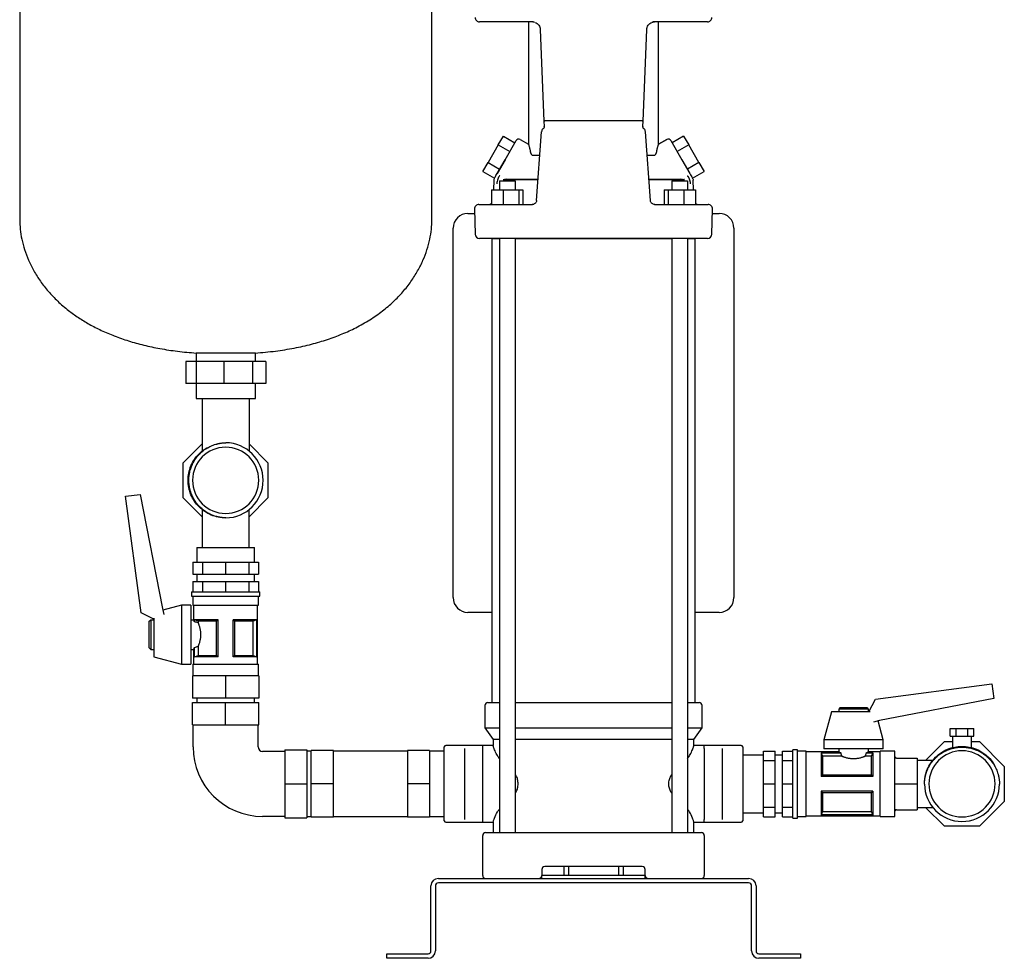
# Model space of a CAD drawing. Header units: millimetres. Extents: x 16 to 1880, y 11 to 1176.
# Tile 5 of 6: x 1213 to 1880, y 11 to 646. Entities that reach past the tile are written whole.
import ezdxf

# ---------------------------------------------------------------- set-up
doc = ezdxf.new("R2010")
doc.units = ezdxf.units.MM

msp = doc.modelspace()

# ---------------------------------------------------------------- linework, layer by layer
at = {"color": 7, "linetype": 'Continuous', "lineweight": 25}
for p, q in [((1213.41, 666.24), (1213.41, 511.24)), ((1492.41, 511.24), (1492.41, 666.24)), ((1561.04, 644.94), (1524.65, 644.94)), ((1557.8, 644.94), (1557.8, 562.2)), ((1561.04, 644.94), (1561.38, 644.94)), ((1565.74, 639.95), (1568.26, 577.93)), ((1635.32, 577.92), (1637.85, 639.95)), ((1642.56, 644.94), (1642.21, 644.94)), ((1642.21, 644.94), (1642.56, 644.94)), ((1678.94, 644.94), (1642.56, 644.94)), ((1645.8, 562.2), (1645.8, 644.94)), ((1568.26, 577.93), (1568.33, 574.23)), ((1568.33, 573.89), (1568.38, 574.23)), ((1635.26, 574.25), (1635.21, 573.89)), ((1635.26, 574.25), (1635.33, 577.97)), ((1537.37, 561.76), (1540.84, 567.76)), ((1540.84, 567.76), (1548.63, 563.26)), ((1563.27, 524.24), (1566.65, 570.65)), ((1640.32, 524.22), (1636.94, 570.65)), ((1662.76, 567.76), (1654.96, 563.26)), ((1662.76, 567.76), (1666.22, 561.76)), ((1537.37, 561.76), (1530.44, 549.76)), ((1537.37, 561.76), (1545.17, 557.26)), ((1541.94, 551.67), (1549.46, 564.7)), ((1552.19, 565.44), (1557.8, 562.2)), ((1645.8, 562.2), (1651.4, 565.44)), ((1651.4, 565.44), (1645.8, 562.2)), ((1654.13, 564.7), (1661.66, 551.67)), ((1666.22, 561.76), (1658.43, 557.26)), ((1673.15, 549.76), (1666.22, 561.76)), ((1565.34, 554.52), (1560.83, 554.52)), ((1642.76, 554.52), (1638.11, 554.52)), ((1526.98, 543.76), (1530.44, 549.76)), ((1530.44, 549.76), (1538.24, 545.26)), ((1541.94, 551.67), (1536.59, 542.41)), ((1536.59, 542.41), (1541.94, 551.67)), ((1661.66, 551.67), (1667, 542.41)), ((1673.15, 549.76), (1665.36, 545.26)), ((1673.15, 549.76), (1676.61, 543.76)), ((1526.98, 543.76), (1534.77, 539.26)), ((1668.82, 539.26), (1676.61, 543.76)), ((1534.28, 537.93), (1534.11, 531.44)), ((1538.08, 537.44), (1538.08, 531.44)), ((1538.08, 537.44), (1548.84, 537.44)), ((1540.66, 538.44), (1564.26, 538.44)), ((1543.06, 538.54), (1542.26, 538.44)), ((1542.26, 538.44), (1543.06, 538.54)), ((1542.26, 538.44), (1542.36, 538.52)), ((1564.26, 538.44), (1542.26, 538.44)), ((1548.84, 537.44), (1548.84, 531.44)), ((1639.29, 538.44), (1662.93, 538.44)), ((1661.33, 538.44), (1639.29, 538.44)), ((1654.75, 537.44), (1654.75, 531.44)), ((1654.75, 537.44), (1665.51, 537.44)), ((1661.33, 538.44), (1660.53, 538.54)), ((1661.23, 538.52), (1661.33, 538.44)), ((1662.94, 538.54), (1662.93, 538.44)), ((1662.93, 538.44), (1662.94, 538.54)), ((1663.28, 538.38), (1662.93, 538.44)), ((1662.93, 538.44), (1663.28, 538.38)), ((1665.51, 537.44), (1665.51, 531.44)), ((1669.48, 531.44), (1669.31, 537.93)), ((1532.86, 531.44), (1532.86, 521.44)), ((1532.86, 531.44), (1540.62, 531.44)), ((1540.62, 531.44), (1540.62, 521.44)), ((1540.62, 531.44), (1551.22, 531.44)), ((1551.22, 531.44), (1551.22, 521.44)), ((1551.22, 531.44), (1554.06, 531.44)), ((1554.06, 531.44), (1554.06, 521.44)), ((1649.54, 531.44), (1649.54, 521.44)), ((1649.54, 531.44), (1652.38, 531.44)), ((1652.38, 531.44), (1652.38, 521.44)), ((1652.38, 531.44), (1662.97, 531.44)), ((1662.97, 531.44), (1662.97, 521.44)), ((1662.97, 531.44), (1670.73, 531.44)), ((1670.73, 531.44), (1670.73, 521.44)), ((1524.27, 521.44), (1531.26, 521.44)), ((1531.26, 521.44), (1547.37, 521.44)), ((1557.48, 521.44), (1560.6, 521.44)), ((1560.28, 521.44), (1560.19, 521.44)), ((1560.28, 521.44), (1561.33, 521.62)), ((1560.83, 521.42), (1560.6, 521.44)), ((1643, 521.44), (1642.73, 521.4)), ((1643, 521.44), (1646.11, 521.44)), ((1643.24, 521.44), (1649.54, 521.44)), ((1656.22, 521.44), (1672.33, 521.44)), ((1670.73, 521.44), (1672.86, 521.44)), ((1670.73, 521.44), (1672.86, 521.44)), ((1670.73, 521.44), (1672.86, 521.44)), ((1672.33, 521.44), (1679.32, 521.44)), ((1516.8, 515.44), (1521.35, 515.44)), ((1521.27, 518.36), (1521.72, 501.36)), ((1681.87, 501.36), (1682.32, 518.36)), ((1682.24, 515.44), (1686.8, 515.44)), ((1506.8, 255.44), (1506.8, 505.44)), ((1696.8, 505.44), (1696.8, 255.44)), ((1531.69, 498.44), (1524.72, 498.44)), ((1543.46, 498.44), (1531.69, 498.44)), ((1533.05, 498.44), (1533.05, 184.44)), ((1533.05, 498.44), (1538.08, 498.44)), ((1538.08, 498.44), (1538.08, 96.44)), ((1547.28, 498.44), (1543.46, 498.44)), ((1548.84, 498.44), (1601.8, 498.44)), ((1548.84, 498.44), (1548.84, 96.44)), ((1601.8, 498.44), (1654.75, 498.44)), ((1654.75, 498.44), (1654.75, 96.44)), ((1660.13, 498.44), (1656.31, 498.44)), ((1671.9, 498.44), (1660.13, 498.44)), ((1665.51, 498.44), (1670.55, 498.44)), ((1665.51, 498.44), (1665.51, 96.44)), ((1670.55, 184.44), (1670.55, 498.44)), ((1332.91, 420.93), (1332.91, 415.24)), ((1372.89, 420.93), (1332.91, 420.93)), ((1372.91, 420.93), (1372.89, 420.93)), ((1372.91, 415.24), (1372.91, 420.93)), ((1325.88, 415.24), (1325.88, 400.24)), ((1332.88, 415.24), (1325.88, 415.24)), ((1332.88, 415.24), (1332.88, 400.24)), ((1351.61, 415.24), (1332.88, 415.24)), ((1351.61, 415.24), (1351.61, 400.24)), ((1371.1, 415.24), (1351.61, 415.24)), ((1371.1, 415.24), (1371.1, 400.24)), ((1379.94, 415.24), (1371.1, 415.24)), ((1379.94, 415.24), (1379.94, 400.24)), ((1332.88, 400.24), (1325.88, 400.24)), ((1332.88, 400.24), (1332.91, 390.24)), ((1351.61, 400.24), (1332.88, 400.24)), ((1371.1, 400.24), (1351.61, 400.24)), ((1379.94, 400.24), (1371.1, 400.24)), ((1372.91, 390.24), (1372.91, 400.24)), ((1332.91, 390.24), (1372.89, 390.24)), ((1336.91, 390.24), (1336.91, 354.65)), ((1368.91, 354.47), (1368.91, 390.24)), ((1372.89, 390.24), (1372.91, 390.24)), ((1324.15, 346.7), (1336.91, 359.47)), ((1368.91, 359.24), (1381.45, 346.7)), ((1324.15, 322.97), (1324.15, 346.7)), ((1330.86, 346.72), (1331.11, 347.09)), ((1381.45, 346.7), (1381.45, 322.97)), ((1285.11, 324.03), (1295, 325.34)), ((1295.56, 245.27), (1285.11, 324.03)), ((1295, 325.34), (1310.01, 248.08)), ((1336.92, 310.19), (1324.15, 322.97)), ((1381.45, 322.97), (1368.67, 310.19)), ((1336.92, 315.01), (1336.92, 289.44)), ((1368.67, 289.44), (1368.67, 315.01)), ((1333.32, 289.44), (1333.32, 279.44)), ((1333.32, 289.44), (1352.8, 289.44)), ((1352.8, 289.44), (1372.27, 289.44)), ((1372.27, 279.44), (1372.27, 289.44)), ((1330.55, 279.44), (1330.55, 271.44)), ((1330.55, 279.44), (1337.07, 279.44)), ((1337.07, 279.44), (1337.07, 271.44)), ((1337.07, 279.44), (1352.8, 279.44)), ((1352.8, 279.44), (1352.8, 271.44)), ((1352.8, 279.44), (1368.52, 279.44)), ((1368.52, 279.44), (1368.52, 271.44)), ((1368.52, 279.44), (1375.04, 279.44)), ((1375.04, 279.44), (1375.04, 271.44)), ((1330.55, 271.44), (1337.07, 271.44)), ((1333.32, 271.44), (1333.32, 266.44)), ((1337.07, 271.44), (1352.8, 271.44)), ((1352.8, 271.44), (1368.52, 271.44)), ((1368.52, 271.44), (1375.04, 271.44)), ((1372.27, 266.44), (1372.27, 271.44)), ((1330.55, 266.44), (1330.55, 259.44)), ((1330.55, 266.44), (1337.07, 266.44)), ((1337.07, 266.44), (1337.07, 259.44)), ((1337.07, 266.44), (1352.8, 266.44)), ((1352.8, 266.44), (1352.8, 259.44)), ((1352.8, 266.44), (1368.52, 266.44)), ((1368.52, 266.44), (1368.52, 259.44)), ((1368.52, 266.44), (1375.04, 266.44)), ((1375.04, 266.44), (1375.04, 259.44)), ((1329.65, 259.44), (1329.65, 256.44)), ((1329.65, 259.44), (1352.8, 259.44)), ((1329.65, 256.44), (1352.8, 256.44)), ((1330.65, 256.44), (1330.65, 250.44)), ((1352.8, 259.44), (1375.95, 259.44)), ((1352.8, 256.44), (1375.95, 256.44)), ((1374.95, 250.44), (1374.95, 256.44)), ((1375.95, 256.44), (1375.95, 259.44)), ((1310.01, 248.08), (1310.96, 243.96)), ((1322.9, 250.44), (1310.25, 247.06)), ((1329.15, 250.44), (1322.9, 250.44)), ((1322.9, 250.44), (1322.9, 230.44)), ((1329.15, 250.44), (1329.15, 230.44)), ((1330.65, 250.44), (1352.8, 250.44)), ((1331.15, 250.44), (1331.15, 240.44)), ((1352.8, 250.44), (1374.95, 250.44)), ((1374.45, 210.44), (1374.45, 250.44)), ((1304.15, 240.87), (1295.56, 245.27)), ((1301.15, 239.44), (1302.15, 240.44)), ((1302.15, 240.44), (1304.15, 240.44)), ((1302.15, 240.44), (1302.15, 220.44)), ((1304.15, 241.62), (1304.15, 230.44)), ((1329.15, 240.44), (1331.15, 240.44)), ((1347.8, 240.44), (1331.73, 240.44)), ((1331.73, 239.1), (1331.73, 240.44)), ((1331.79, 239.1), (1331.79, 240.41)), ((1347.8, 215.44), (1347.8, 240.44)), ((1373.86, 240.44), (1357.8, 240.44)), ((1357.8, 215.44), (1357.8, 240.44)), ((1373.8, 240.41), (1373.8, 215.46)), ((1373.86, 215.44), (1373.86, 240.44)), ((1533.05, 245.44), (1516.8, 245.44)), ((1686.8, 245.44), (1670.55, 245.44)), ((1301.15, 221.44), (1301.15, 239.44)), ((1331.73, 239.1), (1331.79, 239.1)), ((1346.72, 239.5), (1334.11, 239.5)), ((1334.11, 239.5), (1334.11, 238.38)), ((1346.72, 216.37), (1346.72, 239.5)), ((1371.48, 239.5), (1358.88, 239.5)), ((1358.88, 239.5), (1358.88, 216.37)), ((1371.48, 216.37), (1371.48, 239.5)), ((1304.15, 230.44), (1304.15, 215.44)), ((1322.9, 230.44), (1322.9, 210.44)), ((1329.15, 230.44), (1329.15, 210.44)), ((1301.15, 221.44), (1302.15, 220.44)), ((1302.15, 220.44), (1304.15, 220.44)), ((1329.15, 220.44), (1331.15, 220.44)), ((1331.15, 220.44), (1331.15, 210.44)), ((1331.73, 215.44), (1331.73, 221.78)), ((1331.79, 221.78), (1331.73, 221.78)), ((1331.79, 215.46), (1331.79, 221.78)), ((1334.11, 222.5), (1334.11, 216.37)), ((1304.15, 215.44), (1322.9, 210.44)), ((1347.8, 215.44), (1331.73, 215.44)), ((1334.11, 216.37), (1346.72, 216.37)), ((1373.86, 215.44), (1357.8, 215.44)), ((1358.88, 216.37), (1371.48, 216.37)), ((1322.9, 210.44), (1329.15, 210.44)), ((1330.65, 210.44), (1330.65, 202.44)), ((1330.65, 210.44), (1352.8, 210.44)), ((1352.8, 210.44), (1374.95, 210.44)), ((1374.95, 202.44), (1374.95, 210.44)), ((1330.3, 202.44), (1330.3, 187.44)), ((1352.8, 202.44), (1330.3, 202.44)), ((1352.8, 202.44), (1352.8, 187.44)), ((1375.3, 202.44), (1352.8, 202.44)), ((1375.3, 202.44), (1375.3, 187.44)), ((1792.63, 186.68), (1871.39, 197.13)), ((1871.39, 197.13), (1872.7, 187.24)), ((1352.8, 187.44), (1330.3, 187.44)), ((1333.3, 187.44), (1333.3, 184.44)), ((1375.3, 187.44), (1352.8, 187.44)), ((1372.3, 184.44), (1372.3, 187.44)), ((1788.23, 178.09), (1792.63, 186.68)), ((1872.7, 187.24), (1795.44, 172.22)), ((1330.3, 169.44), (1330.3, 184.44)), ((1330.3, 184.44), (1352.8, 184.44)), ((1352.8, 169.44), (1352.8, 184.44)), ((1352.8, 184.44), (1375.3, 184.44)), ((1375.3, 169.44), (1375.3, 184.44)), ((1528.3, 182.44), (1528.3, 167.29)), ((1530.3, 184.44), (1538.08, 184.44)), ((1548.84, 184.44), (1601.8, 184.44)), ((1601.8, 184.44), (1654.75, 184.44)), ((1665.51, 184.44), (1673.3, 184.44)), ((1675.3, 167.29), (1675.3, 182.44)), ((1768.8, 181.09), (1767.8, 180.09)), ((1767.8, 180.09), (1767.8, 178.09)), ((1787.8, 180.09), (1767.8, 180.09)), ((1768.8, 181.09), (1786.8, 181.09)), ((1786.8, 181.09), (1787.8, 180.09)), ((1787.8, 180.09), (1787.8, 178.09)), ((1762.8, 178.09), (1757.8, 159.34)), ((1777.8, 178.09), (1762.8, 178.09)), ((1788.98, 178.09), (1777.8, 178.09)), ((1330.3, 169.44), (1352.8, 169.44)), ((1330.8, 154.44), (1330.8, 169.44)), ((1352.8, 169.44), (1375.3, 169.44)), ((1374.8, 154.44), (1374.8, 169.44)), ((1528.3, 167.29), (1533.8, 159.44)), ((1528.3, 167.29), (1538.08, 167.29)), ((1548.84, 167.29), (1601.8, 167.29)), ((1601.8, 167.29), (1654.75, 167.29)), ((1665.51, 167.29), (1675.3, 167.29)), ((1669.8, 159.44), (1675.3, 167.29)), ((1795.44, 172.22), (1791.32, 171.28)), ((1797.8, 159.34), (1794.42, 171.99)), ((1843.11, 161.84), (1843.11, 166.84)), ((1843.11, 166.84), (1847.16, 166.84)), ((1847.16, 161.84), (1847.16, 166.84)), ((1847.16, 166.84), (1855.24, 166.84)), ((1855.24, 161.84), (1855.24, 166.84)), ((1855.24, 166.84), (1859.28, 166.84)), ((1859.28, 161.84), (1859.28, 166.84)), ((1843.11, 161.84), (1847.16, 161.84)), ((1844.85, 161.84), (1844.85, 154.03)), ((1847.16, 161.84), (1855.24, 161.84)), ((1855.24, 161.84), (1859.28, 161.84)), ((1857.55, 154.02), (1857.55, 161.84)), ((1500.8, 129.44), (1500.8, 154.44)), ((1526.8, 155.44), (1501.8, 155.44)), ((1514.8, 140.97), (1514.8, 153.42)), ((1533.8, 155.44), (1526.8, 155.44)), ((1526.8, 153.42), (1526.8, 155.44)), ((1526.8, 140.97), (1526.8, 153.42)), ((1533.8, 159.44), (1533.8, 155.44)), ((1538.08, 159.44), (1533.8, 159.44)), ((1601.8, 159.44), (1548.84, 159.44)), ((1654.75, 159.44), (1601.8, 159.44)), ((1669.8, 159.44), (1665.51, 159.44)), ((1669.8, 155.44), (1669.8, 159.44)), ((1676.8, 155.44), (1669.8, 155.44)), ((1701.8, 155.44), (1676.8, 155.44)), ((1676.8, 153.42), (1676.8, 155.44)), ((1676.8, 153.42), (1676.8, 140.97)), ((1688.8, 153.42), (1688.8, 140.97)), ((1702.8, 154.44), (1702.8, 129.44)), ((1757.8, 159.34), (1757.8, 153.09)), ((1777.8, 159.34), (1757.8, 159.34)), ((1797.8, 159.34), (1777.8, 159.34)), ((1797.8, 153.09), (1797.8, 159.34)), ((1826.55, 145.31), (1839.33, 158.09)), ((1839.33, 158.09), (1844.85, 158.09)), ((1857.55, 158.09), (1863.06, 158.09)), ((1863.06, 158.09), (1879.85, 141.3)), ((1392.8, 151.44), (1377.8, 151.44)), ((1392.8, 152.44), (1407.8, 152.44)), ((1392.8, 152.44), (1392.8, 129.44)), ((1407.8, 152.44), (1407.8, 129.44)), ((1410.8, 151.59), (1407.8, 151.59)), ((1425.8, 151.94), (1410.8, 151.94)), ((1410.8, 129.44), (1410.8, 151.94)), ((1425.8, 129.44), (1425.8, 151.94)), ((1475.8, 151.59), (1425.8, 151.59)), ((1490.8, 151.94), (1475.8, 151.94)), ((1475.8, 151.94), (1475.8, 129.44)), ((1490.8, 151.94), (1490.8, 129.44)), ((1500.8, 151.59), (1490.8, 151.59)), ((1716.8, 148.91), (1702.8, 148.91)), ((1716.8, 151.68), (1724.8, 151.68)), ((1716.8, 145.16), (1716.8, 151.68)), ((1724.8, 145.16), (1724.8, 151.68)), ((1729.8, 148.91), (1724.8, 148.91)), ((1729.8, 151.68), (1736.8, 151.68)), ((1729.8, 145.16), (1729.8, 151.68)), ((1739.8, 152.59), (1736.8, 152.59)), ((1736.8, 129.44), (1736.8, 152.59)), ((1739.8, 129.44), (1739.8, 152.59)), ((1745.8, 151.59), (1739.8, 151.59)), ((1745.8, 129.44), (1745.8, 151.59)), ((1767.8, 151.09), (1745.8, 151.09)), ((1769.14, 150.5), (1755.8, 150.5)), ((1755.8, 150.5), (1755.8, 134.44)), ((1755.82, 150.44), (1769.14, 150.44)), ((1756.73, 148.12), (1756.73, 135.52)), ((1769.86, 148.12), (1756.73, 148.12)), ((1777.8, 153.09), (1757.8, 153.09)), ((1767.8, 153.09), (1767.8, 151.09)), ((1769.14, 150.44), (1769.14, 150.5)), ((1797.8, 153.09), (1777.8, 153.09)), ((1789.86, 148.12), (1785.74, 148.12)), ((1790.8, 150.5), (1786.46, 150.5)), ((1786.46, 150.5), (1786.46, 150.44)), ((1786.46, 150.44), (1790.77, 150.44)), ((1787.8, 153.09), (1787.8, 151.09)), ((1795.8, 151.09), (1787.8, 151.09)), ((1789.86, 135.52), (1789.86, 148.12)), ((1790.8, 150.5), (1790.8, 134.44)), ((1805.8, 151.59), (1795.8, 151.59)), ((1795.8, 129.44), (1795.8, 151.59)), ((1805.8, 129.44), (1805.8, 151.59)), ((1806.8, 146.94), (1820.8, 146.94)), ((1820.8, 146.94), (1820.8, 129.44)), ((1863.08, 151.38), (1863.38, 151.17)), ((1514.8, 117.9), (1514.8, 140.97)), ((1526.8, 117.9), (1526.8, 140.97)), ((1676.8, 140.97), (1676.8, 129.44)), ((1688.8, 140.97), (1688.8, 129.44)), ((1716.8, 145.16), (1724.8, 145.16)), ((1716.8, 129.44), (1716.8, 145.16)), ((1724.8, 129.44), (1724.8, 145.16)), ((1729.8, 129.44), (1729.8, 145.16)), ((1729.8, 145.16), (1736.8, 145.16)), ((1831.38, 145.31), (1820.8, 145.31)), ((1879.85, 141.3), (1879.85, 117.57)), ((1790.8, 134.44), (1755.8, 134.44)), ((1756.73, 135.52), (1789.86, 135.52)), ((1392.8, 129.44), (1407.8, 129.44)), ((1392.8, 129.44), (1392.8, 106.44)), ((1407.8, 129.44), (1407.8, 106.44)), ((1425.8, 129.44), (1410.8, 129.44)), ((1410.8, 106.94), (1410.8, 129.44)), ((1425.8, 106.94), (1425.8, 129.44)), ((1490.8, 129.44), (1475.8, 129.44)), ((1475.8, 129.44), (1475.8, 106.94)), ((1490.8, 129.44), (1490.8, 106.94)), ((1500.8, 104.44), (1500.8, 129.44)), ((1676.8, 129.44), (1676.8, 117.9)), ((1688.8, 129.44), (1688.8, 117.9)), ((1702.8, 129.44), (1702.8, 104.44)), ((1716.8, 113.71), (1716.8, 129.44)), ((1716.8, 129.44), (1724.8, 129.44)), ((1724.8, 113.71), (1724.8, 129.44)), ((1729.8, 113.71), (1729.8, 129.44)), ((1729.8, 129.44), (1736.8, 129.44)), ((1736.8, 106.29), (1736.8, 129.44)), ((1739.8, 106.29), (1739.8, 129.44)), ((1745.8, 107.29), (1745.8, 129.44)), ((1795.8, 107.29), (1795.8, 129.44)), ((1805.8, 107.29), (1805.8, 129.44)), ((1806.8, 129.44), (1820.8, 129.44)), ((1820.8, 129.44), (1820.8, 111.94)), ((1755.8, 124.44), (1755.8, 108.37)), ((1790.8, 124.44), (1755.8, 124.44)), ((1756.73, 123.36), (1756.73, 110.75)), ((1789.86, 123.36), (1756.73, 123.36)), ((1789.86, 110.75), (1789.86, 123.36)), ((1790.8, 124.44), (1790.8, 108.37)), ((1514.8, 105.45), (1514.8, 117.9)), ((1526.8, 105.45), (1526.8, 117.9)), ((1676.8, 117.9), (1676.8, 105.45)), ((1688.8, 117.9), (1688.8, 105.45)), ((1716.8, 113.71), (1724.8, 113.71)), ((1716.8, 107.19), (1716.8, 113.71)), ((1724.8, 107.19), (1724.8, 113.71)), ((1729.8, 113.71), (1736.8, 113.71)), ((1729.8, 107.19), (1729.8, 113.71)), ((1820.8, 113.56), (1831.37, 113.56)), ((1839.33, 100.79), (1826.55, 113.56)), ((1879.85, 117.57), (1863.06, 100.79)), ((1392.8, 107.44), (1377.8, 107.44)), ((1407.8, 107.29), (1410.8, 107.29)), ((1425.8, 106.94), (1410.8, 106.94)), ((1425.8, 107.29), (1475.8, 107.29)), ((1490.8, 106.94), (1475.8, 106.94)), ((1490.8, 107.29), (1500.8, 107.29)), ((1702.8, 109.96), (1716.8, 109.96)), ((1716.8, 107.19), (1724.8, 107.19)), ((1724.8, 109.96), (1729.8, 109.96)), ((1729.8, 107.19), (1736.8, 107.19)), ((1739.8, 107.29), (1745.8, 107.29)), ((1745.8, 107.79), (1795.8, 107.79)), ((1790.8, 108.37), (1755.8, 108.37)), ((1790.77, 108.43), (1755.82, 108.43)), ((1756.73, 110.75), (1789.86, 110.75)), ((1795.8, 107.29), (1805.8, 107.29)), ((1806.8, 111.94), (1820.8, 111.94)), ((1392.8, 106.44), (1407.8, 106.44)), ((1501.8, 103.44), (1526.8, 103.44)), ((1526.8, 103.44), (1526.8, 105.45)), ((1526.8, 103.44), (1533.8, 103.44)), ((1533.8, 103.44), (1533.8, 96.44)), ((1669.8, 96.44), (1669.8, 103.44)), ((1669.8, 103.44), (1676.8, 103.44)), ((1676.8, 103.44), (1676.8, 105.45)), ((1676.8, 103.44), (1701.8, 103.44)), ((1736.8, 106.29), (1739.8, 106.29)), ((1863.06, 100.79), (1839.33, 100.79)), ((1526.8, 67.44), (1526.8, 94.44)), ((1528.8, 96.44), (1539.8, 96.44)), ((1539.8, 96.44), (1663.8, 96.44)), ((1663.8, 96.44), (1674.8, 96.44)), ((1676.8, 94.44), (1676.8, 67.44)), ((1634.8, 73.44), (1568.8, 73.44)), ((1581.8, 73.44), (1581.8, 67.44)), ((1584.8, 73.44), (1584.8, 67.44)), ((1618.8, 73.44), (1618.8, 67.44)), ((1621.8, 73.44), (1621.8, 67.44)), ((1566.8, 71.44), (1566.8, 67.44)), ((1566.8, 65.44), (1566.8, 67.44)), ((1636.8, 67.44), (1566.8, 67.44)), ((1636.8, 67.44), (1636.8, 71.44)), ((1636.8, 65.44), (1636.8, 67.44)), ((1491.8, 16.44), (1491.8, 60.44)), ((1494.8, 60.44), (1494.8, 16.44)), ((1496.8, 65.44), (1706.8, 65.44)), ((1706.8, 62.44), (1496.8, 62.44)), ((1708.8, 16.44), (1708.8, 60.44)), ((1711.8, 60.44), (1711.8, 16.44)), ((1461.8, 11.44), (1461.8, 14.44)), ((1461.8, 14.44), (1466.8, 14.44)), ((1466.8, 14.44), (1489.8, 14.44)), ((1713.8, 14.44), (1736.8, 14.44)), ((1736.8, 14.44), (1741.8, 14.44)), ((1741.8, 14.44), (1741.8, 11.44)), ((1466.8, 11.44), (1461.8, 11.44)), ((1489.8, 11.44), (1466.8, 11.44)), ((1736.8, 11.44), (1713.8, 11.44)), ((1741.8, 11.44), (1736.8, 11.44))]:
    msp.add_line(p, q, dxfattribs=at)
at = {"color": 7, "linetype": 'Continuous', "lineweight": 25, "flags": 128}
for points in [[(1601.8, 498.44), (1596.2, 498.44), (1590.61, 498.44), (1585.02, 498.44), (1579.46, 498.44), (1573.92, 498.44), (1568.4, 498.44), (1562.92, 498.44), (1557.48, 498.44)], [(1646.12, 498.44), (1640.67, 498.44), (1635.19, 498.44), (1629.68, 498.44), (1624.13, 498.44), (1618.57, 498.44), (1612.99, 498.44), (1607.39, 498.44), (1601.8, 498.44)], [(1678.87, 498.44), (1678.68, 498.44), (1678.1, 498.44), (1677.12, 498.44), (1675.77, 498.44), (1674.02, 498.44), (1671.9, 498.44)], [(1331.79, 240.41), (1331.76, 240.42), (1331.73, 240.44)], [(1373.86, 240.44), (1373.83, 240.42), (1373.8, 240.41)], [(1331.73, 215.44), (1331.77, 215.45), (1331.79, 215.46)], [(1373.8, 215.46), (1373.83, 215.45), (1373.86, 215.44)], [(1755.8, 150.5), (1755.81, 150.47), (1755.82, 150.44)], [(1790.77, 150.44), (1790.78, 150.47), (1790.8, 150.5)], [(1755.82, 108.43), (1755.81, 108.4), (1755.8, 108.37)], [(1790.8, 108.37), (1790.78, 108.41), (1790.77, 108.43)]]:
    msp.add_lwpolyline(points, dxfattribs=at)
at = {"color": 7, "linetype": 'Continuous', "lineweight": 25}
for centre, radius, start, end in [((1524.65, 647.94), 3, 178.5, 270), ((1678.94, 647.94), 3, 270, 1.5), ((1551.19, 563.7), 2, 60, 150), ((1652.4, 563.7), 2, 30, 120.01876), ((1524.27, 518.44), 3, 90.00017, 181.5), ((1530.73, 524.64), 3.2, 270, 311.73701), ((1672.86, 524.64), 3.2, 228.26299, 270), ((1679.32, 518.44), 3, 358.5, 89.99983), ((1516.8, 505.44), 10, 90, 180), ((1686.8, 505.44), 10, 0, 90), ((1524.72, 501.44), 3, 181.5, 269.99983), ((1678.87, 501.44), 3, 270, 358.5), ((1352.8, 334.84), 25.4, 270.26129, 89.73871), ((1352.8, 334.84), 22.4, 90, 270), ((1352.8, 334.84), 22.4, 270, 90), ((1516.8, 255.44), 10, 180, 270), ((1686.8, 255.44), 10, 270, 0), ((1530.3, 182.44), 2, 90, 180), ((1673.3, 182.44), 2, 0, 90), ((1377.8, 154.44), 47, 180, 270), ((1377.8, 154.44), 3, 180, 270), ((1501.8, 154.44), 1, 90, 180), ((1701.8, 154.44), 1, 0, 90), ((1851.2, 129.44), 22.4, 0, 180), ((1851.2, 129.44), 25.4, 180.26129, 359.73871), ((1851.2, 129.44), 22.4, 180, 0), ((1501.8, 104.44), 1, 180, 270), ((1701.8, 104.44), 1, 270, 0), ((1528.8, 94.44), 2, 90, 180), ((1674.8, 94.44), 2, 0, 90), ((1568.8, 71.44), 2, 90, 180), ((1634.8, 71.44), 2, 0, 90), ((1528.8, 67.44), 2, 180, 270), ((1564.8, 67.44), 2, 270, 0), ((1638.8, 67.44), 2, 180, 270), ((1674.8, 67.44), 2, 270, 0), ((1496.8, 60.44), 5, 90, 180), ((1496.8, 60.44), 2, 90, 180), ((1706.8, 60.44), 5, 0, 90), ((1706.8, 60.44), 2, 0, 90), ((1489.8, 16.44), 2, 270, 0), ((1489.8, 16.44), 5, 270, 0), ((1713.8, 16.44), 5, 180, 270), ((1713.8, 16.44), 2, 180, 270)]:
    msp.add_arc(centre, radius, start, end, dxfattribs=at)
for points, knots in [([(1560.62, 644.94), (1560.62, 644.94), (1560.63, 644.94), (1560.85, 644.94), (1561.04, 644.94)], [0, 0, 0, 0, 0.108438, 1, 1, 1, 1]), ([(1561.38, 644.94), (1561.41, 644.93), (1561.57, 644.92), (1561.77, 644.88), (1561.87, 644.86)], [0, 0, 0, 0, 0.496819, 1, 1, 1, 1]), ([(1562.38, 644.6), (1562.85, 644.38), (1563.79, 643.92), (1564.86, 642.76), (1565.56, 641.4), (1565.68, 640.42), (1565.74, 639.95)], [0, 0, 0, 0, 0.254947, 0.513924, 0.765481, 1, 1, 1, 1]), ([(1637.85, 639.95), (1637.91, 640.38), (1638.02, 641.37), (1638.72, 642.74), (1639.78, 643.91), (1640.73, 644.37), (1641.2, 644.6)], [0, 0, 0, 0, 0.234135, 0.485604, 0.744743, 1, 1, 1, 1]), ([(1643.02, 644.94), (1642.78, 644.92), (1642.13, 644.9), (1641.52, 644.7), (1641.2, 644.6)], [0, 0, 0, 0, 0.4858998, 1, 1, 1, 1]), ([(1641.72, 644.86), (1641.82, 644.88), (1642.02, 644.92), (1642.19, 644.93), (1642.21, 644.94)], [0, 0, 0, 0, 0.5030917, 1, 1, 1, 1]), ([(1642.56, 644.94), (1642.52, 644.94), (1642.44, 644.94), (1642.25, 644.94), (1642.15, 644.94)], [0, 0, 0, 0, 0.412151, 1, 1, 1, 1]), ([(1568.33, 573.89), (1568.33, 573.87), (1568.32, 573.81), (1568.32, 573.6), (1568.2, 573.16), (1568.03, 573), (1567.93, 572.9)], [0, 0, 0, 0, 0.124841, 0.309704, 0.588523, 1, 1, 1, 1]), ([(1568.79, 577.94), (1568.73, 577.94), (1568.6, 577.93), (1568.45, 577.93), (1568.34, 577.93), (1568.27, 577.93), (1568.27, 577.93), (1568.26, 577.93)], [0, 0, 0, 0, 0.222074, 0.444526, 0.666609, 0.887695, 1, 1, 1, 1]), ([(1634.8, 577.94), (1634.86, 577.93), (1634.99, 577.93), (1635.14, 577.92), (1635.25, 577.92), (1635.32, 577.92), (1635.32, 577.92), (1635.32, 577.92)], [0, 0, 0, 0, 0.221885, 0.444145, 0.66606, 0.886997, 1, 1, 1, 1]), ([(1635.59, 572.89), (1635.53, 573.06), (1635.3, 573.36), (1635.27, 573.74), (1635.26, 573.9)], [0, 0, 0, 0, 0.5751086, 1, 1, 1, 1]), ([(1567.93, 572.9), (1567.84, 572.78), (1567.35, 572.48), (1566.83, 571.67), (1566.71, 570.97), (1566.65, 570.63)], [0, 0, 0, 0, 0.223138, 0.625828, 1, 1, 1, 1]), ([(1636.94, 570.65), (1636.88, 570.97), (1636.76, 571.67), (1636.25, 572.48), (1635.76, 572.78), (1635.59, 572.89)], [0, 0, 0, 0, 0.37495, 0.778479, 1, 1, 1, 1]), ([(1557.8, 562.2), (1557.8, 562.2), (1557.8, 562.2), (1557.8, 562.19), (1557.81, 562.17), (1557.82, 562.14), (1557.83, 562.1), (1557.84, 562.05), (1557.85, 562), (1557.89, 561.87), (1557.97, 561.61), (1558.11, 561.11), (1558.29, 560.45), (1558.47, 559.76), (1558.64, 559.12), (1558.78, 558.58), (1558.93, 558), (1559.03, 557.58), (1559.08, 557.37)], [0, 0, 0, 0, 0.027091, 0.054176, 0.081274, 0.108401, 0.135577, 0.162818, 0.190143, 0.217568, 0.331785, 0.448316, 0.574792, 0.705057, 0.777092, 0.850156, 0.924409, 1, 1, 1, 1]), ([(1644.51, 557.37), (1644.54, 557.48), (1644.59, 557.69), (1644.66, 558), (1644.74, 558.29), (1644.81, 558.58), (1644.88, 558.86), (1644.95, 559.12), (1645.02, 559.38), (1645.14, 559.84), (1645.31, 560.45), (1645.49, 561.11), (1645.63, 561.61), (1645.71, 561.9), (1645.75, 562.06), (1645.78, 562.14), (1645.79, 562.19), (1645.8, 562.2), (1645.8, 562.2)], [0, 0, 0, 0, 0.037984, 0.075613, 0.112905, 0.149879, 0.186553, 0.222949, 0.259084, 0.294981, 0.425244, 0.55174, 0.668264, 0.782502, 0.837223, 0.891619, 0.945831, 1, 1, 1, 1]), ([(1560.83, 554.52), (1560.81, 554.52), (1560.76, 554.52), (1560.69, 554.53), (1560.62, 554.55), (1560.55, 554.58), (1560.48, 554.61), (1560.35, 554.69), (1560.18, 554.84), (1559.95, 555.12), (1559.73, 555.5), (1559.55, 555.89), (1559.4, 556.28), (1559.29, 556.62), (1559.17, 557.01), (1559.11, 557.26), (1559.08, 557.37)], [0, 0, 0, 0, 0.029307, 0.05911, 0.089396, 0.120151, 0.151362, 0.183018, 0.288619, 0.403685, 0.527564, 0.676575, 0.728537, 0.832405, 0.926457, 1, 1, 1, 1]), ([(1644.51, 557.37), (1644.49, 557.3), (1644.45, 557.14), (1644.39, 556.89), (1644.31, 556.63), (1644.21, 556.33), (1644.07, 555.94), (1643.91, 555.58), (1643.75, 555.3), (1643.6, 555.07), (1643.42, 554.84), (1643.22, 554.67), (1643.05, 554.57), (1642.91, 554.53), (1642.81, 554.52), (1642.76, 554.52)], [0, 0, 0, 0, 0.0477788, 0.1035463, 0.1675649, 0.2311595, 0.3234081, 0.4667616, 0.5339096, 0.5963573, 0.7114417, 0.8169919, 0.879906, 0.9409415, 1, 1, 1, 1]), ([(1534.69, 539.11), (1534.69, 539.13), (1534.75, 539.22), (1535.13, 539.88), (1535.76, 540.97), (1536.31, 541.92), (1536.59, 542.41)], [0, 0, 0, 0, 0.0515397, 0.4114558, 0.7014107, 1, 1, 1, 1]), ([(1538.34, 540.95), (1538.2, 540.82), (1538.07, 540.66), (1537.82, 540.32), (1537.69, 540.12), (1537.35, 539.51), (1537.14, 539.05), (1536.79, 538.09), (1536.65, 537.59), (1536.41, 536.57), (1536.32, 536.04), (1536.26, 535.51)], [0, 0, 0, 0, 0.125, 0.125, 0.25, 0.25, 0.5, 0.5, 0.75, 0.75, 1, 1, 1, 1]), ([(1665.25, 540.95), (1665.29, 540.92), (1665.35, 540.85), (1665.45, 540.74), (1665.55, 540.62), (1665.66, 540.48), (1665.76, 540.34), (1665.86, 540.18), (1665.96, 540), (1666.07, 539.82), (1666.17, 539.62), (1666.27, 539.41), (1666.37, 539.19), (1666.47, 538.95), (1666.59, 538.66), (1666.71, 538.31), (1666.85, 537.87), (1666.99, 537.37), (1667.12, 536.81), (1667.25, 536.18), (1667.3, 535.74), (1667.33, 535.51)], [0, 0, 0, 0, 0.0226575, 0.0469844, 0.0730464, 0.1008965, 0.1305771, 0.1621226, 0.1955606, 0.2309131, 0.2681982, 0.3074299, 0.3486195, 0.3917762, 0.436907, 0.5047037, 0.5829117, 0.6715339, 0.7705729, 0.8800441, 1, 1, 1, 1]), ([(1547.37, 521.44), (1548.19, 521.44), (1549.02, 521.44), (1550.69, 521.44), (1551.55, 521.44), (1553.26, 521.44), (1554.12, 521.44), (1555.81, 521.44), (1556.65, 521.44), (1557.48, 521.44)], [0, 0, 0, 0, 0.25, 0.25, 0.5, 0.5, 0.75, 0.75, 1, 1, 1, 1]), ([(1561.1, 521.48), (1561.05, 521.47), (1560.95, 521.45), (1560.87, 521.43), (1560.83, 521.42)], [0, 0, 0, 0, 0.50413, 1, 1, 1, 1]), ([(1563.27, 524.24), (1563.24, 523.97), (1563.16, 523.42), (1562.74, 522.66), (1562.13, 522), (1561.59, 521.75), (1561.33, 521.62)], [0, 0, 0, 0, 0.234855, 0.48618, 0.744945, 1, 1, 1, 1]), ([(1642.27, 521.62), (1642, 521.75), (1641.46, 522), (1640.85, 522.66), (1640.44, 523.42), (1640.36, 523.97), (1640.32, 524.22)], [0, 0, 0, 0, 0.255055, 0.51382, 0.765145, 1, 1, 1, 1]), ([(1642.73, 521.4), (1642.72, 521.43), (1642.65, 521.45), (1642.55, 521.47), (1642.49, 521.48)], [0, 0, 0, 0, 0.495889, 1, 1, 1, 1]), ([(1646.11, 521.44), (1646.94, 521.44), (1647.78, 521.44), (1649.48, 521.44), (1650.33, 521.44), (1652.05, 521.44), (1652.9, 521.44), (1654.58, 521.44), (1655.4, 521.44), (1656.22, 521.44)], [0, 0, 0, 0, 0.25, 0.25, 0.5, 0.5, 0.75, 0.75, 1, 1, 1, 1]), ([(1213.41, 511.24), (1213.48, 509.07), (1213.63, 504.6), (1214.77, 497.78), (1216.64, 490.75), (1219.36, 483.59), (1222.93, 476.44), (1227.39, 469.39), (1232.77, 462.5), (1239.14, 455.85), (1246.01, 449.95), (1253.2, 444.79), (1260.6, 440.29), (1268.72, 436.13), (1277.61, 432.35), (1287.2, 429.02), (1297.53, 426.17), (1308.59, 423.84), (1320.46, 422), (1328.68, 421.29), (1332.91, 420.93)], [0, 0, 0, 0, 0.039555, 0.081422, 0.125557, 0.17196, 0.2207, 0.27098, 0.323857, 0.379618, 0.438622, 0.488458, 0.540897, 0.596213, 0.654698, 0.716662, 0.781214, 0.849742, 0.922564, 1, 1, 1, 1]), ([(1372.91, 420.93), (1377.47, 421.33), (1386.3, 422.1), (1399.02, 424.15), (1410.8, 426.78), (1421.66, 429.98), (1431.62, 433.7), (1441.21, 438.1), (1450.33, 443.24), (1458.87, 449.17), (1466.33, 455.51), (1472.79, 462.19), (1478.28, 469.16), (1482.83, 476.32), (1486.44, 483.53), (1489.17, 490.7), (1491.05, 497.75), (1492.2, 504.58), (1492.34, 509.06), (1492.41, 511.24)], [0, 0, 0, 0, 0.08342, 0.161488, 0.234609, 0.303181, 0.367595, 0.428228, 0.495317, 0.558205, 0.617391, 0.673312, 0.727386, 0.778747, 0.827619, 0.874143, 0.918387, 0.960355, 1, 1, 1, 1]), ([(1557.48, 498.44), (1556.64, 498.44), (1555.79, 498.44), (1554.08, 498.44), (1553.22, 498.44), (1551.49, 498.44), (1550.63, 498.44), (1548.94, 498.44), (1548.1, 498.44), (1547.28, 498.44)], [0, 0, 0, 0, 0.25, 0.25, 0.5, 0.5, 0.75, 0.75, 1, 1, 1, 1]), ([(1656.31, 498.44), (1655.49, 498.44), (1654.65, 498.44), (1652.96, 498.44), (1652.1, 498.44), (1650.37, 498.44), (1649.51, 498.44), (1647.8, 498.44), (1646.96, 498.44), (1646.12, 498.44)], [0, 0, 0, 0, 0.25, 0.25, 0.5, 0.5, 0.75, 0.75, 1, 1, 1, 1]), ([(1330.86, 346.72), (1330.93, 346.87), (1331.09, 347.16), (1331.33, 347.58), (1331.57, 348.01), (1331.82, 348.42), (1332.08, 348.83), (1332.35, 349.23), (1332.84, 349.93), (1333.62, 350.96), (1335.11, 352.67), (1337.2, 354.63), (1339.9, 356.54), (1342.9, 358.13), (1345.14, 358.95), (1346.56, 359.35), (1346.96, 359.46), (1347.44, 359.57), (1347.99, 359.7), (1348.62, 359.82), (1349.32, 359.94), (1350.11, 360.05), (1350.97, 360.14), (1351.92, 360.21), (1352.57, 360.23), (1352.91, 360.24)], [0, 0, 0, 0, 0.018137, 0.036189, 0.054152, 0.072025, 0.089804, 0.107486, 0.125071, 0.184634, 0.250044, 0.375711, 0.499832, 0.614195, 0.749714, 0.762277, 0.777571, 0.795613, 0.816419, 0.840005, 0.866388, 0.895576, 0.927577, 0.962389, 1, 1, 1, 1]), ([(1352.8, 309.44), (1351.13, 309.53), (1347.81, 309.72), (1343.02, 311.23), (1338.59, 313.58), (1334.72, 316.76), (1331.54, 320.63), (1329.18, 325.05), (1327.72, 329.85), (1327.23, 334.84), (1327.72, 339.82), (1329.18, 344.62), (1331.54, 349.05), (1334.74, 352.88), (1337.8, 355.57), (1339.92, 356.64), (1340.55, 356.95)], [0, 0, 0, 0, 0.074858, 0.148647, 0.223331, 0.298305, 0.372221, 0.446674, 0.521706, 0.595873, 0.67004, 0.745073, 0.819526, 0.893441, 0.968415, 1, 1, 1, 1]), ([(1330.86, 322.95), (1330.78, 323.1), (1330.61, 323.42), (1330.36, 323.94), (1330.1, 324.51), (1329.83, 325.15), (1329.56, 325.84), (1329.29, 326.59), (1329.02, 327.41), (1328.77, 328.29), (1328.54, 329.24), (1328.33, 330.25), (1328.16, 331.31), (1328.03, 332.44), (1327.94, 333.62), (1327.91, 335.06), (1327.97, 336.69), (1328.16, 338.46), (1328.45, 340.08), (1328.81, 341.56), (1329.21, 342.88), (1329.64, 344.05), (1330.06, 345.07), (1330.46, 345.95), (1330.73, 346.48), (1330.86, 346.72)], [0, 0, 0, 0, 0.0207985, 0.04393, 0.0693988, 0.0972064, 0.1273507, 0.1598242, 0.1946137, 0.2316984, 0.2710493, 0.3126272, 0.3563822, 0.4022518, 0.4501608, 0.5000196, 0.5767314, 0.6486064, 0.7153514, 0.7767495, 0.8326506, 0.8829604, 0.9276288, 0.9666397, 1, 1, 1, 1]), ([(1352.91, 309.44), (1352.75, 309.44), (1352.42, 309.45), (1351.93, 309.47), (1351.46, 309.49), (1351, 309.53), (1350.56, 309.57), (1350.13, 309.62), (1349.72, 309.68), (1349.33, 309.73), (1348.95, 309.8), (1348.59, 309.86), (1348.24, 309.93), (1347.9, 310), (1347.58, 310.07), (1347.28, 310.14), (1346.99, 310.21), (1346.72, 310.28), (1346.46, 310.35), (1345.86, 310.52), (1344.92, 310.82), (1343.51, 311.35), (1341.86, 312.09), (1339.67, 313.29), (1337.19, 315.05), (1335.17, 316.95), (1333.67, 318.65), (1332.81, 319.77), (1332.15, 320.75), (1331.69, 321.46), (1331.26, 322.19), (1330.99, 322.7), (1330.86, 322.95)], [0, 0, 0, 0, 0.018463, 0.036392, 0.053787, 0.070644, 0.086962, 0.10274, 0.117979, 0.132677, 0.146835, 0.160454, 0.173534, 0.186076, 0.198082, 0.209552, 0.220489, 0.230894, 0.240769, 0.250116, 0.299833, 0.349892, 0.415862, 0.500084, 0.625468, 0.750015, 0.805926, 0.875043, 0.905811, 0.936902, 0.968304, 1, 1, 1, 1]), ([(1331.73, 239.1), (1331.71, 239.15), (1331.67, 239.25), (1331.61, 239.39), (1331.56, 239.52), (1331.51, 239.63), (1331.46, 239.74), (1331.41, 239.84), (1331.37, 239.94), (1331.34, 240.02), (1331.29, 240.12), (1331.25, 240.22), (1331.2, 240.32), (1331.17, 240.39), (1331.15, 240.43), (1331.15, 240.43), (1331.15, 240.44)], [0, 0, 0, 0, 0.059469, 0.117923, 0.175366, 0.231802, 0.287238, 0.341677, 0.395125, 0.447587, 0.49907, 0.601196, 0.702298, 0.80243, 0.901645, 1, 1, 1, 1]), ([(1334.11, 238.38), (1334.14, 238.31), (1334.2, 238.17), (1334.28, 237.97), (1334.37, 237.75), (1334.46, 237.52), (1334.55, 237.29), (1334.63, 237.05), (1334.8, 236.6), (1335.03, 235.91), (1335.31, 234.92), (1335.55, 233.87), (1335.73, 232.76), (1335.85, 231.62), (1335.89, 230.45), (1335.86, 229.27), (1335.74, 228.13), (1335.55, 227.01), (1335.31, 225.96), (1335.03, 224.97), (1334.77, 224.21), (1334.57, 223.64), (1334.41, 223.23), (1334.26, 222.85), (1334.16, 222.62), (1334.11, 222.5)], [0, 0, 0, 0, 0.017956, 0.03586, 0.053726, 0.071572, 0.089412, 0.107264, 0.125142, 0.188157, 0.250266, 0.312988, 0.374545, 0.437281, 0.499483, 0.56176, 0.624627, 0.686632, 0.74983, 0.811886, 0.874856, 0.906123, 0.937345, 0.968609, 1, 1, 1, 1]), ([(1331.15, 220.44), (1331.15, 220.44), (1331.15, 220.44), (1331.15, 220.45), (1331.16, 220.47), (1331.18, 220.5), (1331.19, 220.54), (1331.22, 220.59), (1331.24, 220.64), (1331.27, 220.71), (1331.31, 220.79), (1331.36, 220.92), (1331.44, 221.08), (1331.52, 221.28), (1331.62, 221.51), (1331.69, 221.69), (1331.73, 221.78)], [0, 0, 0, 0, 0.054384, 0.109024, 0.16393, 0.219112, 0.274579, 0.330339, 0.386404, 0.44278, 0.499478, 0.593107, 0.689943, 0.790017, 0.893361, 1, 1, 1, 1]), ([(1534.84, 152.56), (1534.69, 153.01), (1534.38, 153.88), (1534.05, 154.77), (1533.85, 155.29), (1533.77, 155.5), (1533.8, 155.44), (1533.8, 155.44)], [0, 0, 0, 0, 0.257851, 0.499351, 0.751986, 0.999816, 1, 1, 1, 1]), ([(1668.75, 152.56), (1668.9, 153), (1669.21, 153.87), (1669.54, 154.76), (1669.74, 155.29), (1669.82, 155.5), (1669.8, 155.44), (1669.8, 155.44)], [0, 0, 0, 0, 0.250342, 0.499352, 0.749904, 0.999816, 1, 1, 1, 1]), ([(1825.8, 129.44), (1825.89, 131.11), (1826.08, 134.42), (1827.59, 139.22), (1829.94, 143.64), (1833.12, 147.51), (1836.99, 150.69), (1841.41, 153.05), (1846.21, 154.51), (1851.2, 155), (1856.18, 154.51), (1860.98, 153.05), (1865.41, 150.69), (1869.24, 147.5), (1871.93, 144.43), (1873, 142.31), (1873.31, 141.68)], [0, 0, 0, 0, 0.074858, 0.148647, 0.223331, 0.298305, 0.372221, 0.446674, 0.521706, 0.595873, 0.67004, 0.745073, 0.819526, 0.893441, 0.968415, 1, 1, 1, 1]), ([(1839.31, 151.38), (1839.46, 151.46), (1839.79, 151.62), (1840.3, 151.87), (1840.87, 152.13), (1841.51, 152.4), (1842.2, 152.67), (1842.95, 152.94), (1843.77, 153.21), (1844.65, 153.46), (1845.6, 153.69), (1846.61, 153.9), (1847.67, 154.07), (1848.8, 154.21), (1849.98, 154.29), (1851.42, 154.33), (1853.05, 154.27), (1854.82, 154.07), (1856.44, 153.78), (1857.92, 153.42), (1859.24, 153.02), (1860.41, 152.6), (1861.43, 152.17), (1862.31, 151.77), (1862.84, 151.5), (1863.08, 151.38)], [0, 0, 0, 0, 0.020799, 0.04393, 0.069399, 0.097206, 0.127351, 0.159824, 0.194614, 0.231698, 0.271049, 0.312627, 0.356382, 0.402252, 0.450161, 0.50002, 0.576731, 0.648606, 0.715351, 0.77675, 0.832651, 0.88296, 0.927629, 0.96664, 1, 1, 1, 1]), ([(1538.08, 146.53), (1537.45, 147.43), (1536.07, 149.4), (1535.28, 151.45), (1534.84, 152.56)], [0, 0, 0, 0, 0.454186, 1, 1, 1, 1]), ([(1665.51, 146.53), (1666.14, 147.43), (1667.52, 149.4), (1668.32, 151.45), (1668.75, 152.56)], [0, 0, 0, 0, 0.454186, 1, 1, 1, 1]), ([(1767.8, 151.09), (1767.8, 151.09), (1767.8, 151.09), (1767.81, 151.08), (1767.83, 151.07), (1767.86, 151.06), (1767.9, 151.04), (1767.95, 151.02), (1768, 150.99), (1768.07, 150.96), (1768.16, 150.92), (1768.28, 150.87), (1768.45, 150.79), (1768.64, 150.71), (1768.87, 150.61), (1769.05, 150.54), (1769.14, 150.5)], [0, 0, 0, 0, 0.05443, 0.109116, 0.164069, 0.219299, 0.274814, 0.330624, 0.386738, 0.443166, 0.499915, 0.593465, 0.690218, 0.790205, 0.893457, 1, 1, 1, 1]), ([(1785.74, 148.12), (1785.67, 148.09), (1785.54, 148.04), (1785.33, 147.95), (1785.11, 147.86), (1784.89, 147.78), (1784.66, 147.69), (1784.42, 147.6), (1783.97, 147.44), (1783.27, 147.21), (1782.28, 146.93), (1781.23, 146.68), (1780.12, 146.5), (1778.98, 146.38), (1777.81, 146.34), (1776.64, 146.38), (1775.49, 146.5), (1774.37, 146.68), (1773.32, 146.92), (1772.32, 147.21), (1771.56, 147.46), (1770.99, 147.67), (1770.59, 147.82), (1770.21, 147.97), (1769.98, 148.07), (1769.86, 148.12)], [0, 0, 0, 0, 0.017919, 0.035786, 0.053616, 0.071425, 0.089229, 0.107044, 0.124886, 0.187861, 0.249934, 0.312992, 0.374874, 0.437316, 0.49923, 0.561553, 0.624466, 0.686549, 0.749828, 0.812021, 0.875131, 0.90633, 0.937484, 0.968679, 1, 1, 1, 1]), ([(1786.46, 150.5), (1786.51, 150.52), (1786.61, 150.56), (1786.75, 150.62), (1786.88, 150.68), (1786.99, 150.73), (1787.1, 150.78), (1787.2, 150.82), (1787.3, 150.86), (1787.38, 150.9), (1787.48, 150.94), (1787.58, 150.99), (1787.68, 151.03), (1787.75, 151.06), (1787.79, 151.08), (1787.79, 151.09), (1787.8, 151.09)], [0, 0, 0, 0, 0.059497, 0.117977, 0.175447, 0.231909, 0.287369, 0.341832, 0.395303, 0.447788, 0.499293, 0.601372, 0.702429, 0.802516, 0.901687, 1, 1, 1, 1]), ([(1805.8, 147.94), (1805.8, 147.82), (1805.82, 147.69), (1805.92, 147.45), (1805.99, 147.33), (1806.19, 147.13), (1806.31, 147.06), (1806.55, 146.96), (1806.68, 146.94), (1806.8, 146.94)], [0, 0, 0, 0, 0.25, 0.25, 0.5, 0.5, 0.75, 0.75, 1, 1, 1, 1]), ([(1825.8, 129.32), (1825.8, 129.49), (1825.81, 129.82), (1825.83, 130.3), (1825.85, 130.78), (1825.89, 131.23), (1825.93, 131.67), (1825.98, 132.1), (1826.04, 132.51), (1826.09, 132.9), (1826.16, 133.28), (1826.22, 133.65), (1826.29, 134), (1826.36, 134.33), (1826.43, 134.65), (1826.5, 134.95), (1826.57, 135.24), (1826.64, 135.51), (1826.71, 135.77), (1826.88, 136.37), (1827.18, 137.32), (1827.71, 138.72), (1828.45, 140.38), (1829.66, 142.56), (1831.41, 145.04), (1833.31, 147.07), (1835.01, 148.56), (1836.13, 149.42), (1837.11, 150.09), (1837.82, 150.54), (1838.55, 150.97), (1839.06, 151.24), (1839.31, 151.38)], [0, 0, 0, 0, 0.018463, 0.036392, 0.053787, 0.070644, 0.086962, 0.10274, 0.117979, 0.132677, 0.146835, 0.160454, 0.173534, 0.186076, 0.198082, 0.209552, 0.220489, 0.230894, 0.240769, 0.250116, 0.299834, 0.349892, 0.415862, 0.500084, 0.625468, 0.750015, 0.805926, 0.875043, 0.905811, 0.936902, 0.968304, 1, 1, 1, 1]), ([(1863.08, 151.38), (1863.23, 151.3), (1863.52, 151.15), (1863.94, 150.91), (1864.37, 150.66), (1864.78, 150.41), (1865.19, 150.15), (1865.59, 149.88), (1866.29, 149.39), (1867.32, 148.61), (1869.03, 147.12), (1870.99, 145.03), (1872.9, 142.33), (1874.49, 139.34), (1875.31, 137.1), (1875.71, 135.67), (1875.82, 135.27), (1875.93, 134.8), (1876.06, 134.24), (1876.18, 133.62), (1876.3, 132.91), (1876.41, 132.12), (1876.5, 131.26), (1876.57, 130.32), (1876.59, 129.66), (1876.6, 129.32)], [0, 0, 0, 0, 0.018137, 0.036189, 0.054152, 0.072025, 0.089804, 0.107486, 0.125071, 0.184634, 0.250044, 0.375711, 0.499832, 0.614195, 0.749714, 0.762277, 0.777571, 0.795613, 0.816419, 0.840005, 0.866388, 0.895576, 0.927577, 0.962389, 1, 1, 1, 1]), ([(1550.82, 129.44), (1550.73, 130.43), (1550.57, 132.41), (1549.72, 134.56), (1549.04, 135.48), (1548.84, 135.75)], [0, 0, 0, 0, 0.411221, 0.823288, 1, 1, 1, 1]), ([(1654.75, 123.12), (1654.55, 123.39), (1653.88, 124.31), (1653.07, 126.45), (1652.63, 129.42), (1653.06, 132.4), (1653.87, 134.55), (1654.55, 135.47), (1654.75, 135.75)], [0, 0, 0, 0, 0.087073, 0.29322, 0.499098, 0.704934, 0.911197, 1, 1, 1, 1]), ([(1548.84, 123.12), (1549.04, 123.39), (1549.71, 124.31), (1550.57, 126.46), (1550.73, 128.44), (1550.82, 129.44)], [0, 0, 0, 0, 0.175042, 0.587795, 1, 1, 1, 1]), ([(1805.8, 129.44), (1805.8, 129.44), (1805.82, 129.44), (1805.92, 129.44), (1805.99, 129.44), (1806.19, 129.44), (1806.31, 129.44), (1806.55, 129.44), (1806.68, 129.44), (1806.8, 129.44)], [0, 0, 0, 0, 0.25, 0.25, 0.5, 0.5, 0.75, 0.75, 1, 1, 1, 1]), ([(1534.84, 106.31), (1535.39, 107.73), (1536.15, 109.74), (1537.64, 111.66), (1538.08, 112.22)], [0, 0, 0, 0, 0.708167, 1, 1, 1, 1]), ([(1668.75, 106.31), (1668.21, 107.73), (1667.44, 109.74), (1665.95, 111.66), (1665.51, 112.22)], [0, 0, 0, 0, 0.7081666, 1, 1, 1, 1]), ([(1806.8, 111.94), (1806.68, 111.94), (1806.55, 111.91), (1806.31, 111.82), (1806.19, 111.74), (1805.99, 111.55), (1805.92, 111.43), (1805.82, 111.18), (1805.8, 111.05), (1805.8, 110.94)], [0, 0, 0, 0, 0.25, 0.25, 0.5, 0.5, 0.75, 0.75, 1, 1, 1, 1]), ([(1533.8, 103.44), (1533.81, 103.47), (1533.84, 103.54), (1534.05, 104.11), (1534.38, 104.99), (1534.69, 105.86), (1534.84, 106.31)], [0, 0, 0, 0, 0.247593, 0.500192, 0.741902, 1, 1, 1, 1]), ([(1669.8, 103.44), (1669.78, 103.47), (1669.76, 103.54), (1669.54, 104.12), (1669.21, 105), (1668.9, 105.87), (1668.75, 106.31)], [0, 0, 0, 0, 0.2496694, 0.500191, 0.7494206, 1, 1, 1, 1])]:
    msp.add_open_spline(points, degree=3, knots=knots, dxfattribs=at)
for points in [[(1642.56, 644.94), (1642.81, 644.94), (1642.96, 644.94), (1643.02, 644.94)], [(1592.3, 577.94), (1584.11, 577.94), (1576.12, 577.94), (1568.79, 577.94)], [(1611.3, 577.94), (1608.15, 577.94), (1601.8, 577.94), (1595.45, 577.94), (1592.3, 577.94)], [(1634.8, 577.94), (1627.47, 577.94), (1619.48, 577.94), (1611.3, 577.94)], [(1667, 542.41), (1667.68, 541.24), (1668.7, 539.47), (1669.04, 538.88), (1669.04, 538.88)], [(1534.55, 538.88), (1534.39, 538.59), (1534.29, 538.26), (1534.28, 537.93)], [(1542.26, 538.44), (1542.03, 538.44), (1541.79, 538.44), (1541.55, 538.44)], [(1662.04, 538.44), (1661.8, 538.44), (1661.57, 538.44), (1661.33, 538.44)], [(1669.04, 538.88), (1669.21, 538.59), (1669.3, 538.26), (1669.31, 537.93)], [(1560.6, 521.44), (1560.39, 521.44), (1560.29, 521.44), (1560.28, 521.44)], [(1643.24, 521.44), (1643.26, 521.44), (1643.16, 521.44), (1643, 521.44)], [(1352.91, 309.44), (1352.87, 309.44), (1352.84, 309.44), (1352.8, 309.44)], [(1334.11, 239.5), (1333.37, 239.78), (1332.6, 240.08), (1331.79, 240.41)], [(1347.8, 240.44), (1347.42, 240.08), (1347.06, 239.78), (1346.72, 239.5)], [(1358.88, 239.5), (1358.53, 239.78), (1358.17, 240.08), (1357.8, 240.44)], [(1373.8, 240.41), (1372.99, 240.08), (1372.22, 239.78), (1371.48, 239.5)], [(1334.11, 238.38), (1333.37, 238.64), (1332.6, 238.88), (1331.79, 239.1)], [(1331.79, 221.78), (1332.6, 221.99), (1333.37, 222.23), (1334.11, 222.5)], [(1331.79, 215.46), (1332.6, 215.79), (1333.37, 216.09), (1334.11, 216.37)], [(1346.72, 216.37), (1347.06, 216.09), (1347.42, 215.79), (1347.8, 215.44)], [(1357.8, 215.44), (1358.17, 215.79), (1358.53, 216.09), (1358.88, 216.37)], [(1371.48, 216.37), (1372.22, 216.09), (1372.99, 215.79), (1373.8, 215.46)], [(1755.82, 150.44), (1756.15, 149.63), (1756.45, 148.86), (1756.73, 148.12)], [(1769.14, 150.44), (1769.35, 149.64), (1769.59, 148.86), (1769.86, 148.12)], [(1785.74, 148.12), (1786, 148.86), (1786.24, 149.64), (1786.46, 150.44)], [(1789.86, 148.12), (1790.14, 148.86), (1790.44, 149.63), (1790.77, 150.44)], [(1756.73, 135.52), (1756.45, 135.17), (1756.15, 134.81), (1755.8, 134.44)], [(1790.8, 134.44), (1790.44, 134.81), (1790.14, 135.17), (1789.86, 135.52)], [(1825.8, 129.32), (1825.8, 129.36), (1825.8, 129.4), (1825.8, 129.44)], [(1755.8, 124.44), (1756.15, 124.06), (1756.45, 123.7), (1756.73, 123.36)], [(1789.86, 123.36), (1790.14, 123.7), (1790.44, 124.06), (1790.8, 124.44)], [(1756.73, 110.75), (1756.45, 110.01), (1756.15, 109.24), (1755.82, 108.43)], [(1790.77, 108.43), (1790.44, 109.24), (1790.14, 110.01), (1789.86, 110.75)]]:
    msp.add_open_spline(points, degree=3, dxfattribs=at)

doc.saveas('drawing.dxf')
